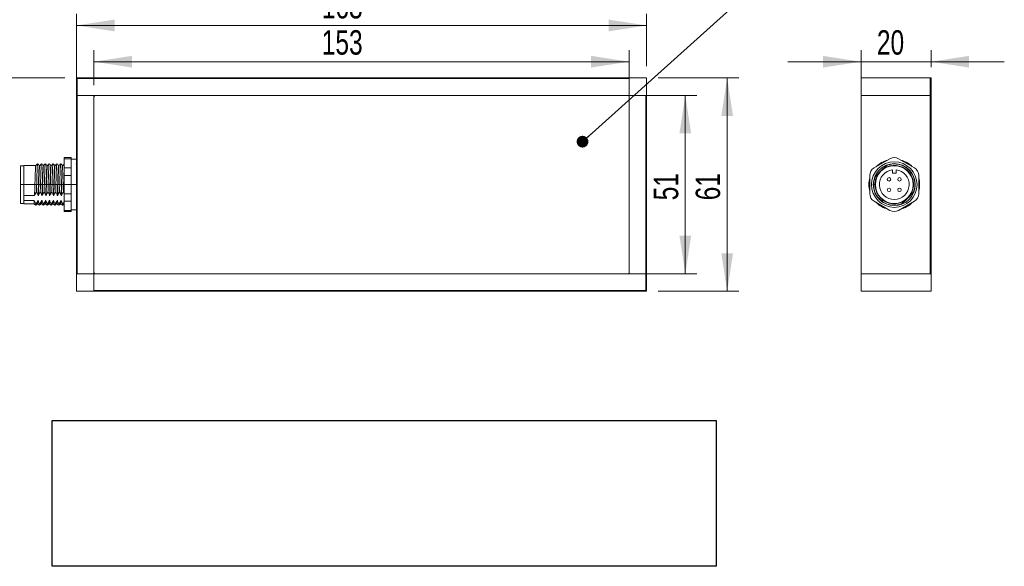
# Model space of a CAD drawing. Header units: millimetres. Extents: x 16 to 406, y 17 to 284.
# Tile 24 of 28: x 198 to 283, y 192 to 239. Entities that reach past the tile are written whole.
import ezdxf

# ---------------------------------------------------------------- set-up
doc = ezdxf.new("R2010")
doc.units = ezdxf.units.MM
doc.linetypes.add('CENTERX2', pattern=[20.32, 12.7, -2.54, 2.54, -2.54])
doc.styles.add('SLDTEXTSTYLE0', font='TXT', dxfattribs={"width": 0.75})
doc.dimstyles.new('SLDDIMSTYLE0', dxfattribs={"dimtxt": 2.116667, "dimasz": 3.302, "dimexe": 0, "dimexo": 0.0625, "dimgap": 0.529167, "dimtad": 1, "dimtoh": 1, "dimlfac": 3.3, "dimrnd": 1e-09, "dimzin": 12, "dimdsep": 46, "dimtxsty": 'SLDTEXTSTYLE0', "dimsah": 1, "dimcen": 0.09, "dimadec": 0, "dimazin": 0, "dimtfac": 1, "dimtofl": 0, "dimtmove": 0, "dimatfit": 3, "dimfxl": 1, "dimtolj": 1, "dimtzin": 12, "dimarcsym": 0})
doc.dimstyles.new('SLDDIMSTYLE1', dxfattribs={"dimtxt": 0, "dimasz": 1.016, "dimexe": 0, "dimexo": 0.0625, "dimgap": 0, "dimtad": 0, "dimtih": 1, "dimtoh": 1, "dimdec": 0, "dimrnd": 1e-09, "dimzin": 0, "dimdsep": 46, "dimtxsty": 'Standard', "dimblk1": 'DOT', "dimblk2": 'DOT', "dimsah": 1, "dimcen": 0.09, "dimadec": 0, "dimazin": 0, "dimtfac": 1.016, "dimtdec": 0, "dimtofl": 0, "dimtmove": 0, "dimatfit": 3, "dimldrblk": 'DOT', "dimfxl": 1, "dimtolj": 1, "dimtzin": 0, "dimarcsym": 0})
doc.dimstyles.new('SLDDIMSTYLE2', dxfattribs={"dimtxt": 2.116667, "dimasz": 3.302, "dimexe": 0, "dimexo": 0.0625, "dimgap": 0.529167, "dimtad": 1, "dimtoh": 1, "dimlfac": 3.3, "dimrnd": 1e-09, "dimzin": 12, "dimdsep": 46, "dimtxsty": 'SLDTEXTSTYLE0', "dimsah": 1, "dimcen": 0.09, "dimadec": 0, "dimazin": 0, "dimtfac": 1, "dimtofl": 0, "dimtmove": 0, "dimatfit": 3, "dimfxl": 1, "dimtolj": 1, "dimtzin": 12, "dimarcsym": 0})
picture_1 = doc.add_image_def('image7.bmp', size_in_pixel=(287, 63))

# ---------------------------------------------------------------- blocks, each defined once
blk = doc.blocks.new('*D28')
at = {"color": 7, "linetype": 'Continuous', "lineweight": 0}
for p, q in [((201.554, 234.453), (194.691, 234.453)), ((195.691, 225.21), (195.691, 234.453)), ((196.705, 225.21), (194.691, 225.21))]:
    blk.add_line(p, q, dxfattribs=at)
for points in [[(195.691, 234.453), (195.183, 231.151), (196.199, 231.151)], [(195.691, 225.21), (196.199, 228.512), (195.183, 228.512)]]:
    blk.add_solid(points, dxfattribs=at)
at = {"color": 7, "linetype": 'Continuous', "lineweight": 0, "insert": (192.962, 226.443), "char_height": 2.1167, "attachment_point": 1, "rotation": 90, "style": 'SLDTEXTSTYLE0'}
blk.add_mtext('30,50', dxfattribs=at)
blk = doc.blocks.new('*D29')
at = {"color": 7, "linetype": 'Continuous', "lineweight": 0}
for p, q in [((204.069, 233.816), (204.069, 236.854)), ((250.433, 233.816), (250.433, 236.854)), ((204.069, 235.854), (250.433, 235.854))]:
    blk.add_line(p, q, dxfattribs=at)
for points in [[(204.069, 235.854), (207.371, 235.346), (207.371, 236.362)], [(250.433, 235.854), (247.131, 236.362), (247.131, 235.346)]]:
    blk.add_solid(points, dxfattribs=at)
at = {"color": 7, "linetype": 'Continuous', "lineweight": 0, "insert": (223.805, 238.583), "char_height": 2.1167, "attachment_point": 1, "style": 'SLDTEXTSTYLE0'}
blk.add_mtext('153', dxfattribs=at)
blk = doc.blocks.new('*D30')
at = {"color": 7, "linetype": 'Continuous', "lineweight": 0}
for p, q in [((251.311, 232.938), (256.296, 232.938)), ((255.296, 232.938), (255.296, 217.483)), ((251.311, 217.483), (256.296, 217.483))]:
    blk.add_line(p, q, dxfattribs=at)
for points in [[(255.296, 232.938), (254.788, 229.636), (255.804, 229.636)], [(255.296, 217.483), (255.804, 220.785), (254.788, 220.785)]]:
    blk.add_solid(points, dxfattribs=at)
at = {"color": 7, "linetype": 'Continuous', "lineweight": 0, "insert": (252.567, 223.849), "char_height": 2.1167, "attachment_point": 1, "rotation": 90, "style": 'SLDTEXTSTYLE0'}
blk.add_mtext('51', dxfattribs=at)
blk = doc.blocks.new('*D31')
at = {"color": 7, "linetype": 'Continuous', "lineweight": 0}
for p, q in [((202.554, 218.483), (202.554, 239.991)), ((251.948, 235.453), (251.948, 239.991)), ((251.948, 238.991), (202.554, 238.991))]:
    blk.add_line(p, q, dxfattribs=at)
for points in [[(202.554, 238.991), (205.856, 238.483), (205.856, 239.499)], [(251.948, 238.991), (248.646, 239.499), (248.646, 238.483)]]:
    blk.add_solid(points, dxfattribs=at)
at = {"color": 7, "linetype": 'Continuous', "lineweight": 0, "insert": (223.805, 241.719), "char_height": 2.1167, "attachment_point": 1, "style": 'SLDTEXTSTYLE0'}
blk.add_mtext('163', dxfattribs=at)
blk = doc.blocks.new('*D32')
at = {"color": 7, "linetype": 'Continuous', "lineweight": 0}
for p, q in [((252.948, 234.453), (259.923, 234.453)), ((258.923, 234.453), (258.923, 215.968)), ((252.948, 215.968), (259.923, 215.968))]:
    blk.add_line(p, q, dxfattribs=at)
for points in [[(258.923, 234.453), (258.415, 231.151), (259.431, 231.151)], [(258.923, 215.968), (259.431, 219.27), (258.415, 219.27)]]:
    blk.add_solid(points, dxfattribs=at)
at = {"color": 7, "linetype": 'Continuous', "lineweight": 0, "insert": (256.194, 223.849), "char_height": 2.1167, "attachment_point": 1, "rotation": 90, "style": 'SLDTEXTSTYLE0'}
blk.add_mtext('61', dxfattribs=at)
blk = doc.blocks.new('_DOT')
at = {"color": 0, "linetype": 'ByBlock', "lineweight": -2}
blk.add_line((-0.5, 0), (-1, 0), dxfattribs=at)
at = {"color": 0, "linetype": 'ByBlock', "const_width": 0.5}
blk.add_lwpolyline([(-0.25, 0, 1), (0.25, 0, 1)], format="xyb", close=True, dxfattribs=at)
blk = doc.blocks.new('*D41')
at = {"color": 7, "linetype": 'Continuous', "lineweight": 0}
for p, q in [((270.519, 233.938), (270.519, 236.852)), ((276.58, 235.392), (276.58, 236.852)), ((270.519, 235.852), (264.169, 235.852)), ((270.519, 235.852), (276.58, 235.852)), ((276.58, 235.852), (282.93, 235.852))]:
    blk.add_line(p, q, dxfattribs=at)
for points in [[(270.519, 235.852), (267.217, 236.36), (267.217, 235.344)], [(276.58, 235.852), (279.882, 235.344), (279.882, 236.36)]]:
    blk.add_solid(points, dxfattribs=at)
at = {"color": 7, "linetype": 'Continuous', "lineweight": 0, "insert": (271.893, 238.581), "char_height": 2.1167, "attachment_point": 1, "style": 'SLDTEXTSTYLE0'}
blk.add_mtext('20', dxfattribs=at)

msp = doc.modelspace()

# ---------------------------------------------------------------- linework, layer by layer
at = {"color": 7, "linetype": 'Continuous', "lineweight": 15}
for p, q in [((202.5539, 234.4529), (202.6145, 234.3923)), ((202.5539, 234.4529), (204.069, 234.4529)), ((202.5539, 232.9377), (202.5539, 234.4529)), ((204.069, 234.3923), (202.6145, 234.3923)), ((202.6145, 234.3923), (202.6145, 232.9377)), ((204.069, 234.3923), (204.069, 234.4529)), ((204.069, 234.4529), (250.4327, 234.4529)), ((250.4327, 234.3923), (204.069, 234.3923)), ((251.9478, 234.4529), (250.4327, 234.4529)), ((250.4327, 234.4529), (250.4327, 232.9377)), ((250.4327, 234.3923), (250.4327, 232.9377)), ((251.9478, 234.4529), (251.9478, 232.9377)), ((270.5192, 234.4529), (270.5192, 232.9377)), ((270.5192, 234.4529), (276.5192, 234.4529)), ((276.5192, 232.9377), (276.5192, 234.4529)), ((276.5192, 234.4529), (276.5798, 234.3923)), ((276.5192, 234.4529), (276.5798, 234.4529)), ((276.5798, 234.4529), (276.5798, 234.3923)), ((276.5798, 234.3923), (276.5798, 232.9377)), ((202.6145, 232.9377), (202.5539, 232.9377)), ((202.5539, 217.4832), (202.5539, 232.9377)), ((202.5539, 232.9377), (202.6145, 232.9377)), ((250.4327, 232.9377), (202.6145, 232.9377)), ((202.6145, 232.9377), (202.6145, 217.4832)), ((204.069, 232.9377), (202.6145, 232.9377)), ((204.069, 232.9377), (204.069, 217.4832)), ((204.1903, 232.9377), (250.3115, 232.9377)), ((251.9478, 232.9377), (250.4327, 232.9377)), ((250.4327, 217.4832), (250.4327, 232.9377)), ((250.4327, 232.9377), (251.8872, 232.9377)), ((251.8872, 217.4832), (251.8872, 232.9377)), ((251.9478, 232.9377), (251.9478, 217.4832)), ((270.5192, 232.9377), (276.5192, 232.9377)), ((270.5192, 232.9377), (270.5192, 217.4832)), ((276.5192, 232.9377), (270.5192, 232.9377)), ((276.5798, 232.9377), (276.5192, 232.9377)), ((276.5192, 217.4832), (276.5192, 232.9377)), ((276.5192, 232.9377), (276.5798, 232.9377)), ((276.5798, 232.9377), (276.5798, 217.4832)), ((204.069, 217.6044), (204.069, 232.8165)), ((250.4327, 232.8165), (250.4327, 217.6044)), ((201.4933, 227.4411), (201.4933, 227.5426)), ((202.0994, 227.4411), (201.4933, 227.4411)), ((201.4933, 227.4411), (201.4933, 226.6538)), ((202.0994, 227.5426), (202.0994, 227.4411)), ((202.0994, 227.4411), (202.0994, 227.3334)), ((202.0994, 227.3334), (202.0994, 226.7615)), ((271.6555, 226.6538), (273.0192, 227.4411)), ((272.7757, 226.8865), (272.6887, 226.8516)), ((273.7767, 227.4411), (275.1404, 226.6538)), ((197.7054, 223.5741), (197.7054, 226.8468)), ((198.0084, 224.2771), (198.0084, 226.8771)), ((201.4933, 226.6538), (202.0994, 226.6538)), ((201.4933, 225.9977), (201.4933, 226.6538)), ((202.0994, 226.7615), (202.0994, 226.6538)), ((202.0994, 226.6538), (202.0994, 225.9977)), ((272.6261, 226.7956), (271.8127, 225.9822)), ((272.0172, 226.1438), (272.2409, 226.3675)), ((272.2409, 226.3675), (272.4646, 226.5912)), ((273.2464, 226.4894), (273.2464, 226.1953)), ((273.2464, 226.1953), (273.5495, 226.1953)), ((273.5495, 226.1953), (273.5495, 226.4894)), ((202.0994, 225.9977), (201.4933, 225.9977)), ((201.4933, 225.9977), (201.4933, 224.4231)), ((202.0994, 225.9977), (202.0994, 225.7824)), ((202.0994, 225.7824), (202.0994, 224.6385)), ((271.2767, 224.4231), (271.2767, 225.9977)), ((271.7313, 225.2104), (271.6101, 225.2104)), ((275.5192, 225.9977), (275.5192, 224.4231)), ((201.4933, 224.4231), (202.0994, 224.4231)), ((201.4933, 223.7671), (201.4933, 224.4231)), ((202.0994, 224.6385), (202.0994, 224.4231)), ((202.0994, 224.4231), (202.0994, 223.7671)), ((274.1698, 223.6252), (274.9832, 224.4386)), ((198.0084, 224.2771), (198.9237, 224.2771)), ((198.0084, 224.2771), (198.0084, 224.0534)), ((198.0084, 224.0534), (198.0084, 223.8296)), ((198.9038, 223.8296), (198.0084, 223.8296)), ((198.0084, 223.5438), (198.0084, 223.8296)), ((199.2372, 223.8296), (199.2069, 223.8296)), ((199.2267, 224.2771), (199.257, 224.2771)), ((199.5705, 223.8296), (199.5402, 223.8296)), ((199.56, 224.2771), (199.5903, 224.2771)), ((199.9038, 223.8296), (199.8735, 223.8296)), ((199.8934, 224.2771), (199.9237, 224.2771)), ((200.2372, 223.8296), (200.2068, 223.8296)), ((200.2267, 224.2771), (200.257, 224.2771)), ((200.5705, 223.8296), (200.5402, 223.8296)), ((200.56, 224.2771), (200.5903, 224.2771)), ((200.9038, 223.8296), (200.8735, 223.8296)), ((200.8934, 224.2771), (200.9237, 224.2771)), ((201.2372, 223.8296), (201.2069, 223.8296)), ((201.2267, 224.2771), (201.257, 224.2771)), ((202.0994, 223.7671), (201.4933, 223.7671)), ((201.4933, 223.7671), (201.4933, 222.9798)), ((202.0994, 223.7671), (202.0994, 223.6594)), ((202.0994, 223.6594), (202.0994, 223.0874)), ((273.0192, 222.9798), (271.6555, 223.7671)), ((275.1404, 223.7671), (273.7767, 222.9798)), ((274.555, 224.0534), (274.3313, 223.8296)), ((274.7787, 224.2771), (274.555, 224.0534)), ((201.4933, 222.9798), (202.0994, 222.9798)), ((201.4933, 222.8783), (201.4933, 222.9798)), ((202.0994, 223.0874), (202.0994, 222.9798)), ((202.0994, 222.9798), (202.0994, 222.8783)), ((202.5539, 217.4832), (204.069, 217.4832)), ((202.5539, 215.968), (202.5539, 217.4832)), ((204.069, 217.4832), (202.6145, 217.4832)), ((204.069, 217.4832), (251.8872, 217.4832)), ((204.069, 216.0286), (204.069, 217.4832)), ((204.069, 215.968), (204.069, 217.4832)), ((250.3115, 217.4832), (204.1903, 217.4832)), ((250.4327, 217.4832), (251.8872, 217.4832)), ((251.8872, 216.0286), (251.8872, 217.4832)), ((251.8872, 217.4832), (251.9478, 217.4832)), ((251.9478, 217.4832), (251.8872, 217.4832)), ((251.9478, 217.4832), (251.9478, 215.968)), ((276.5192, 217.4832), (270.5192, 217.4832)), ((270.5192, 217.4832), (270.5192, 215.968)), ((276.5798, 217.4832), (270.5192, 217.4832)), ((276.5798, 215.968), (276.5798, 217.4832)), ((202.5539, 215.968), (204.069, 215.968)), ((204.069, 216.0286), (250.4327, 216.0286)), ((250.4327, 215.968), (204.069, 215.968)), ((250.4327, 216.0286), (251.8872, 216.0286)), ((250.4327, 216.0286), (250.4327, 215.968)), ((251.9478, 215.968), (250.4327, 215.968)), ((251.9478, 215.968), (251.8872, 216.0286)), ((270.5192, 215.968), (276.5798, 215.968))]:
    msp.add_line(p, q, dxfattribs=at)
at = {"color": 7, "linetype": 'CENTERX2', "lineweight": 0}
msp.add_line((197.7054, 225.2104), (202.5539, 225.2104), dxfattribs=at)
at = {"color": 7, "linetype": 'Continuous', "lineweight": 15, "flags": 128}
for points in [[(271.7538, 225.9128), (271.7179, 225.8219), (271.6693, 225.6667)], [(275.0405, 224.5044), (275.078, 224.5989), (275.1218, 224.7363)], [(273.9754, 223.5184), (274.0094, 223.5304), (274.0867, 223.5605)]]:
    msp.add_lwpolyline(points, dxfattribs=at)
at = {"color": 7, "linetype": 'Continuous', "lineweight": 15}
for centre, radius in [((273.398, 225.2104), 1.9697), ((273.398, 225.2104), 1.8182), ((273.398, 225.2104), 1.6364), ((272.9434, 225.665), 0.1515), ((273.8525, 225.665), 0.1515), ((272.9434, 224.7559), 0.1515), ((273.8525, 224.7559), 0.1515)]:
    msp.add_circle(centre, radius, dxfattribs=at)
for centre, radius, start, end in [((204.1903, 232.8165), 0.1212, 90, 180), ((250.3115, 232.8165), 0.1212, 0, 90), ((273.398, 225.2104), 2.197, 104.909815, 135.090185), ((273.1618, 226.26), 0.7576, 118.782304, 135), ((273.398, 226.785), 0.7576, 60, 120), ((273.398, 225.2104), 2.197, 44.909815, 75.090185), ((272.0343, 225.9977), 0.7576, 120, 180), ((273.398, 225.2104), 1.6667, 145.942499, 304.057501), ((273.398, 225.2104), 1.2879, 96.756327, 83.243673), ((273.398, 225.2104), 1.6667, 325.942499, 124.057501), ((274.7616, 225.9977), 0.7576, 0, 60), ((273.398, 225.2104), 2.197, 164.909815, 195.090185), ((272.3484, 225.4466), 0.7576, 135, 152.349437), ((273.398, 225.2104), 2.197, 344.909815, 15.090185), ((272.0343, 224.4231), 0.7576, 180, 240), ((274.4475, 224.9743), 0.7576, 315, 332.349437), ((274.7616, 224.4231), 0.7576, 300, 0), ((273.398, 225.2104), 2.197, 224.909815, 255.090185), ((273.398, 225.2104), 2.197, 284.909815, 315.090185), ((273.6341, 224.1609), 0.7576, 297.878831, 315), ((273.398, 223.6358), 0.7576, 240, 300), ((204.1903, 217.6044), 0.1212, 180, 270), ((250.3115, 217.6044), 0.1212, 270, 0)]:
    msp.add_arc(centre, radius, start, end, dxfattribs=at)
for points, knots in [([(199.1891, 226.9978), (199.1638, 226.9776), (199.1133, 226.9372), (199.0627, 226.8968), (199.0375, 226.8766)], [0, 0, 0, 0, 0.5000063, 1, 1, 1, 1]), ([(199.1891, 226.9875), (199.1878, 226.9893), (199.1816, 226.9983), (199.1698, 226.8841), (199.1541, 226.6272), (199.1396, 226.2445), (199.1236, 225.7793), (199.1084, 225.2665), (199.0966, 224.8522), (199.0894, 224.6272), (199.0873, 224.5627)], [0, 0, 0, 0, 0.03809252, 0.18923647, 0.34051512, 0.48891553, 0.64073243, 0.79093742, 0.94009795, 1, 1, 1, 1]), ([(199.343, 226.8766), (199.3177, 226.8968), (199.2672, 226.9372), (199.2167, 226.9776), (199.1914, 226.9979)], [0, 0, 0, 0, 0.4999981, 1, 1, 1, 1]), ([(199.3721, 226.8697), (199.3715, 226.8721), (199.3659, 226.8938), (199.355, 226.8034), (199.3391, 226.5945), (199.3246, 226.2575), (199.3089, 225.8383), (199.2933, 225.3656), (199.2803, 224.9318), (199.2678, 224.5641), (199.2606, 224.3727), (199.257, 224.2771)], [0, 0, 0, 0, 0.0165491, 0.1496873, 0.2841351, 0.415565, 0.5496226, 0.6834416, 0.8149839, 0.9075, 1, 1, 1, 1]), ([(199.5224, 226.9978), (199.4971, 226.9776), (199.4466, 226.9372), (199.3961, 226.8968), (199.3708, 226.8766)], [0, 0, 0, 0, 0.4999972, 1, 1, 1, 1]), ([(199.5248, 226.9904), (199.5238, 226.9933), (199.5178, 227.0102), (199.5065, 226.9232), (199.4906, 226.6941), (199.4762, 226.334), (199.4604, 225.8836), (199.4448, 225.3776), (199.4322, 224.9235), (199.4238, 224.6626), (199.4206, 224.5627)], [0, 0, 0, 0, 0.0299871, 0.1767409, 0.3249379, 0.4698092, 0.6175762, 0.7650802, 0.9100756, 1, 1, 1, 1]), ([(199.6763, 226.8766), (199.6511, 226.8968), (199.6005, 226.9372), (199.55, 226.9776), (199.5247, 226.9979)], [0, 0, 0, 0, 0.5000026, 1, 1, 1, 1]), ([(199.6752, 226.8697), (199.6745, 226.8721), (199.6689, 226.8938), (199.6581, 226.8034), (199.6421, 226.5945), (199.6277, 226.2575), (199.6119, 225.8383), (199.5963, 225.3656), (199.5833, 224.9318), (199.5708, 224.5641), (199.5636, 224.3727), (199.56, 224.2771)], [0, 0, 0, 0, 0.0165491, 0.1496873, 0.2841351, 0.415565, 0.5496226, 0.6834416, 0.8149839, 0.9075, 1, 1, 1, 1]), ([(199.8557, 226.9978), (199.8305, 226.9776), (199.7799, 226.9372), (199.7294, 226.8968), (199.7041, 226.8766)], [0, 0, 0, 0, 0.5000063, 1, 1, 1, 1]), ([(199.8557, 226.9877), (199.8515, 226.9786), (199.8424, 226.9582), (199.8272, 226.7515), (199.8126, 226.4202), (199.7972, 225.9852), (199.7813, 225.4884), (199.7677, 224.9959), (199.7583, 224.6982), (199.754, 224.5627)], [0, 0, 0, 0, 0.1244815, 0.2764958, 0.4253502, 0.5759502, 0.7276264, 0.8759733, 1, 1, 1, 1]), ([(200.0097, 226.8766), (199.9844, 226.8968), (199.9339, 226.9372), (199.8833, 226.9776), (199.8581, 226.9979)], [0, 0, 0, 0, 0.4999981, 1, 1, 1, 1]), ([(200.1891, 226.9978), (200.1638, 226.9776), (200.1133, 226.9372), (200.0627, 226.8968), (200.0375, 226.8766)], [0, 0, 0, 0, 0.4999972, 1, 1, 1, 1]), ([(200.189, 226.9808), (200.186, 226.9796), (200.178, 226.9763), (200.1639, 226.8056), (200.1489, 226.501), (200.1339, 226.0839), (200.1179, 225.5979), (200.1032, 225.0692), (200.0927, 224.7341), (200.0873, 224.5627)], [0, 0, 0, 0, 0.09227, 0.2442452, 0.3940751, 0.5436811, 0.6956939, 0.8443907, 1, 1, 1, 1]), ([(200.343, 226.8766), (200.3177, 226.8968), (200.2672, 226.9372), (200.2167, 226.9776), (200.1914, 226.9979)], [0, 0, 0, 0, 0.5000026, 1, 1, 1, 1]), ([(200.5224, 226.9978), (200.4971, 226.9776), (200.4466, 226.9372), (200.3961, 226.8968), (200.3708, 226.8766)], [0, 0, 0, 0, 0.5000063, 1, 1, 1, 1]), ([(200.5224, 226.9804), (200.5204, 226.983), (200.5135, 226.9924), (200.5007, 226.8532), (200.4852, 226.5771), (200.4706, 226.1795), (200.4546, 225.7051), (200.4415, 225.2536), (200.4304, 224.8687), (200.4239, 224.6653), (200.4206, 224.5627)], [0, 0, 0, 0, 0.0602486, 0.2117953, 0.3625345, 0.5112236, 0.663183, 0.8126157, 0.9054551, 1, 1, 1, 1]), ([(200.6763, 226.8766), (200.6511, 226.8968), (200.6005, 226.9372), (200.55, 226.9776), (200.5247, 226.9979)], [0, 0, 0, 0, 0.4999981, 1, 1, 1, 1]), ([(200.8557, 226.9978), (200.8305, 226.9776), (200.7799, 226.9372), (200.7294, 226.8968), (200.7041, 226.8766)], [0, 0, 0, 0, 0.4999972, 1, 1, 1, 1]), ([(200.8582, 226.9813), (200.8564, 226.9871), (200.8497, 227.0095), (200.8375, 226.8959), (200.8217, 226.648), (200.8073, 226.2717), (200.7913, 225.8109), (200.7773, 225.3458), (200.7654, 224.9213), (200.7578, 224.6831), (200.754, 224.5627)], [0, 0, 0, 0, 0.051524, 0.1988565, 0.3467146, 0.4915293, 0.6396264, 0.786542, 0.8920853, 1, 1, 1, 1]), ([(201.0097, 226.8766), (200.9844, 226.8968), (200.9339, 226.9372), (200.8833, 226.9776), (200.8581, 226.9979)], [0, 0, 0, 0, 0.5000026, 1, 1, 1, 1]), ([(201.1891, 226.9978), (201.1638, 226.9776), (201.1133, 226.9372), (201.0627, 226.8968), (201.0375, 226.8766)], [0, 0, 0, 0, 0.5000063, 1, 1, 1, 1]), ([(201.1915, 226.9889), (201.1908, 226.9924), (201.185, 227.0199), (201.1743, 226.9298), (201.1582, 226.7141), (201.1438, 226.3597), (201.1281, 225.9146), (201.1132, 225.4383), (201.1004, 224.9746), (201.0917, 224.701), (201.0873, 224.5627)], [0, 0, 0, 0, 0.0207783, 0.1672307, 0.3155174, 0.4604711, 0.6080415, 0.7557435, 0.8765437, 1, 1, 1, 1]), ([(201.343, 226.8766), (201.3177, 226.8968), (201.2672, 226.9372), (201.2167, 226.9776), (201.1914, 226.9979)], [0, 0, 0, 0, 0.4999981, 1, 1, 1, 1]), ([(201.3418, 226.8731), (201.3415, 226.8744), (201.3362, 226.8969), (201.3258, 226.812), (201.3097, 226.6125), (201.2953, 226.2817), (201.2796, 225.867), (201.2639, 225.3965), (201.2495, 224.9117), (201.2365, 224.5342), (201.229, 224.3371), (201.2267, 224.2771)], [0, 0, 0, 0, 0.0082521, 0.1411397, 0.2756921, 0.4072196, 0.541122, 0.6751437, 0.8066149, 0.9411136, 1, 1, 1, 1]), ([(201.4933, 226.9745), (201.4777, 226.9621), (201.4369, 226.9294), (201.3961, 226.8968), (201.3708, 226.8766)], [0, 0, 0, 0, 0.3811188, 1, 1, 1, 1]), ([(272.7502, 226.8768), (272.8849, 226.9189), (273.1514, 227.002), (273.6073, 227.0052), (274.0814, 226.8902), (274.5306, 226.6256), (274.8865, 226.2449), (275.1197, 225.7792), (275.2088, 225.2665), (275.1654, 224.8522), (275.0869, 224.6272), (275.0644, 224.5627)], [0, 0, 0, 0, 0.1022366, 0.2022373, 0.3275893, 0.453053, 0.5761296, 0.7020397, 0.8266129, 0.9503199, 1, 1, 1, 1]), ([(199.0388, 226.862), (199.0371, 226.8661), (199.0305, 226.8827), (199.0183, 226.77), (199.0025, 226.5313), (198.9881, 226.1744), (198.9721, 225.7406), (198.9569, 225.2631), (198.9412, 224.7497), (198.9298, 224.4431), (198.9237, 224.2771)], [0, 0, 0, 0, 0.0445253, 0.1784782, 0.3125506, 0.4440713, 0.5786208, 0.7117414, 0.843936, 1, 1, 1, 1]), ([(199.3418, 226.862), (199.3402, 226.8661), (199.3335, 226.8827), (199.3213, 226.77), (199.3056, 226.5313), (199.2911, 226.1744), (199.2751, 225.7406), (199.2599, 225.2631), (199.2443, 224.7497), (199.2329, 224.4431), (199.2267, 224.2771)], [0, 0, 0, 0, 0.0445253, 0.1784782, 0.3125506, 0.4440714, 0.5786208, 0.7117414, 0.843936, 1, 1, 1, 1]), ([(199.7041, 226.8671), (199.7, 226.8586), (199.6909, 226.8396), (199.6757, 226.647), (199.6611, 226.3382), (199.6457, 225.9329), (199.6298, 225.4687), (199.6164, 225.0171), (199.6028, 224.6102), (199.5945, 224.3882), (199.5903, 224.2771)], [0, 0, 0, 0, 0.11115622, 0.24732372, 0.38066007, 0.51556034, 0.65142496, 0.78430645, 0.89197206, 1, 1, 1, 1]), ([(200.0084, 226.8719), (200.0039, 226.8629), (199.9944, 226.8439), (199.9787, 226.6474), (199.9641, 226.3381), (199.9487, 225.9329), (199.9328, 225.4687), (199.9194, 225.0171), (199.9058, 224.6102), (199.8975, 224.3882), (199.8934, 224.2771)], [0, 0, 0, 0, 0.1211867, 0.2558175, 0.3876492, 0.5210272, 0.6553586, 0.7867405, 0.8931911, 1, 1, 1, 1]), ([(200.0374, 226.8606), (200.0344, 226.8595), (200.0264, 226.8564), (200.0124, 226.6974), (199.9974, 226.4135), (199.9824, 226.0249), (199.9664, 225.5708), (199.9523, 225.1032), (199.9378, 224.6566), (199.9284, 224.4039), (199.9237, 224.2771)], [0, 0, 0, 0, 0.0821546, 0.2182995, 0.352522, 0.486544, 0.6227226, 0.7559299, 0.8774882, 1, 1, 1, 1]), ([(200.3417, 226.8631), (200.3383, 226.8621), (200.3299, 226.8599), (200.3154, 226.698), (200.3004, 226.4134), (200.2855, 226.0249), (200.2694, 225.5708), (200.2553, 225.1032), (200.2409, 224.6566), (200.2314, 224.4039), (200.2267, 224.2771)], [0, 0, 0, 0, 0.09270438, 0.22728445, 0.35996414, 0.49244566, 0.62705903, 0.75873522, 0.8788963, 1, 1, 1, 1]), ([(200.3708, 226.8604), (200.3688, 226.8628), (200.3619, 226.8714), (200.3492, 226.7418), (200.3337, 226.4845), (200.3191, 226.1138), (200.3031, 225.6716), (200.2882, 225.1896), (200.2731, 224.7099), (200.2623, 224.414), (200.2571, 224.2787), (200.257, 224.2771)], [0, 0, 0, 0, 0.05332957, 0.18919544, 0.32433718, 0.45764033, 0.5938763, 0.72784629, 0.86221098, 0.99837949, 1, 1, 1, 1]), ([(200.6751, 226.8603), (200.6727, 226.8636), (200.6654, 226.8739), (200.6522, 226.7425), (200.6367, 226.4843), (200.6222, 226.1139), (200.6061, 225.6716), (200.5912, 225.1897), (200.5761, 224.7099), (200.5653, 224.414), (200.5601, 224.2787), (200.56, 224.2771)], [0, 0, 0, 0, 0.064293, 0.1985854, 0.3321621, 0.4639214, 0.5985796, 0.7309981, 0.8638067, 0.9983983, 1, 1, 1, 1]), ([(200.7042, 226.8664), (200.7032, 226.8688), (200.6973, 226.8847), (200.686, 226.7797), (200.6702, 226.551), (200.6557, 226.1996), (200.6398, 225.7703), (200.6245, 225.2931), (200.6098, 224.81), (200.5978, 224.4735), (200.5915, 224.3075), (200.5903, 224.2771)], [0, 0, 0, 0, 0.0247384, 0.1600305, 0.2958056, 0.428785, 0.5647793, 0.6996886, 0.8331798, 0.9694437, 1, 1, 1, 1]), ([(201.0085, 226.8637), (201.0071, 226.8676), (201.0008, 226.8862), (200.989, 226.7807), (200.9732, 226.5508), (200.9588, 226.1996), (200.9428, 225.7703), (200.9275, 225.2931), (200.9128, 224.81), (200.9009, 224.4735), (200.8945, 224.3075), (200.8934, 224.2771)], [0, 0, 0, 0, 0.0360832, 0.1698015, 0.3039972, 0.4354297, 0.5698421, 0.703182, 0.8351203, 0.9697992, 1, 1, 1, 1]), ([(201.0375, 226.8752), (201.0326, 226.8592), (201.0226, 226.8267), (201.0067, 226.6082), (200.9922, 226.2828), (200.9766, 225.8667), (200.9609, 225.3966), (200.9464, 224.9117), (200.9334, 224.5342), (200.9259, 224.3371), (200.9237, 224.2771)], [0, 0, 0, 0, 0.1315287, 0.2675869, 0.4005862, 0.535987, 0.6715084, 0.8044508, 0.9404546, 1, 1, 1, 1]), ([(201.3707, 226.8645), (201.367, 226.8586), (201.3582, 226.8449), (201.3434, 226.6628), (201.3286, 226.3612), (201.3134, 225.9608), (201.2974, 225.4995), (201.283, 225.0146), (201.269, 224.5962), (201.2604, 224.3675), (201.257, 224.2771)], [0, 0, 0, 0, 0.1024497, 0.2386466, 0.3722134, 0.5068835, 0.6428783, 0.7758204, 0.9114205, 1, 1, 1, 1]), ([(201.4933, 226.7111), (201.4889, 226.6231), (201.4795, 226.4346), (201.4649, 226.0134), (201.4492, 225.5313), (201.4354, 225.0283), (201.4256, 224.7188), (201.4206, 224.5627)], [0, 0, 0, 0, 0.1841547, 0.3941325, 0.6061753, 0.8012672, 1, 1, 1, 1]), ([(272.0172, 226.1438), (271.9683, 226.095), (271.8948, 226.0214), (271.8007, 225.9273), (271.7546, 225.8813), (271.7315, 225.8582)], [0, 0, 0, 0, 0.496461, 0.7479035, 1, 1, 1, 1]), ([(272.7502, 226.8768), (272.7287, 226.8554), (272.6723, 226.7989), (272.5776, 226.7042), (272.5024, 226.629), (272.4646, 226.5912)], [0, 0, 0, 0, 0.2340911, 0.6153347, 1, 1, 1, 1]), ([(274.0457, 223.544), (273.9245, 223.5055), (273.6416, 223.4155), (273.1642, 223.4142), (272.6635, 223.5525), (272.2219, 223.8308), (271.88, 224.2222), (271.6532, 224.6945), (271.6244, 225.0393), (271.6101, 225.2104)], [0, 0, 0, 0, 0.1099443, 0.2564949, 0.4061255, 0.5552241, 0.7020255, 0.8521377, 1, 1, 1, 1]), ([(271.6183, 225.2104), (271.6185, 225.3018), (271.6191, 225.5235), (271.6899, 225.7343), (271.7315, 225.8582)], [0, 0, 0, 0, 0.4121574, 1, 1, 1, 1]), ([(198.9237, 224.2771), (198.9452, 224.3259), (198.9776, 224.3995), (199.037, 224.4935), (199.0705, 224.5396), (199.0873, 224.5627)], [0, 0, 0, 0, 0.4964608, 0.7479056, 1, 1, 1, 1]), ([(199.0873, 224.5627), (199.1012, 224.5412), (199.1378, 224.4848), (199.1883, 224.3901), (199.2138, 224.3148), (199.2267, 224.2771)], [0, 0, 0, 0, 0.2340906, 0.6153346, 1, 1, 1, 1]), ([(199.257, 224.2771), (199.2785, 224.3259), (199.3109, 224.3995), (199.3703, 224.4935), (199.4038, 224.5396), (199.4206, 224.5627)], [0, 0, 0, 0, 0.4964607, 0.7479033, 1, 1, 1, 1]), ([(199.4206, 224.5627), (199.4345, 224.5412), (199.4712, 224.4848), (199.5216, 224.3901), (199.5472, 224.3148), (199.56, 224.2771)], [0, 0, 0, 0, 0.234091, 0.6153354, 1, 1, 1, 1]), ([(199.5903, 224.2771), (199.6118, 224.3259), (199.6443, 224.3995), (199.7037, 224.4935), (199.7372, 224.5396), (199.754, 224.5627)], [0, 0, 0, 0, 0.4964608, 0.7479056, 1, 1, 1, 1]), ([(199.754, 224.5627), (199.7679, 224.5412), (199.8045, 224.4848), (199.8549, 224.3901), (199.8805, 224.3148), (199.8934, 224.2771)], [0, 0, 0, 0, 0.2340906, 0.6153346, 1, 1, 1, 1]), ([(199.9237, 224.2771), (199.9452, 224.3259), (199.9776, 224.3995), (200.037, 224.4935), (200.0705, 224.5396), (200.0873, 224.5627)], [0, 0, 0, 0, 0.4964607, 0.7479033, 1, 1, 1, 1]), ([(200.0873, 224.5627), (200.1012, 224.5412), (200.1378, 224.4848), (200.1883, 224.3901), (200.2138, 224.3148), (200.2267, 224.2771)], [0, 0, 0, 0, 0.234091, 0.6153354, 1, 1, 1, 1]), ([(200.257, 224.2771), (200.2785, 224.3259), (200.3109, 224.3995), (200.3703, 224.4935), (200.4038, 224.5396), (200.4206, 224.5627)], [0, 0, 0, 0, 0.4964608, 0.7479056, 1, 1, 1, 1]), ([(200.4206, 224.5627), (200.4345, 224.5412), (200.4712, 224.4848), (200.5216, 224.3901), (200.5472, 224.3148), (200.56, 224.2771)], [0, 0, 0, 0, 0.2340906, 0.6153346, 1, 1, 1, 1]), ([(200.5903, 224.2771), (200.6119, 224.3259), (200.6443, 224.3995), (200.7037, 224.4935), (200.7372, 224.5396), (200.754, 224.5627)], [0, 0, 0, 0, 0.4964607, 0.7479033, 1, 1, 1, 1]), ([(200.754, 224.5627), (200.7679, 224.5412), (200.8045, 224.4848), (200.8549, 224.3901), (200.8805, 224.3148), (200.8934, 224.2771)], [0, 0, 0, 0, 0.234091, 0.6153354, 1, 1, 1, 1]), ([(200.9237, 224.2771), (200.9452, 224.3259), (200.9776, 224.3995), (201.037, 224.4935), (201.0705, 224.5396), (201.0873, 224.5627)], [0, 0, 0, 0, 0.4964608, 0.7479056, 1, 1, 1, 1]), ([(201.0873, 224.5627), (201.1012, 224.5412), (201.1378, 224.4848), (201.1883, 224.3901), (201.2138, 224.3148), (201.2267, 224.2771)], [0, 0, 0, 0, 0.2340906, 0.6153346, 1, 1, 1, 1]), ([(201.257, 224.2771), (201.2785, 224.3259), (201.3109, 224.3995), (201.3703, 224.4935), (201.4038, 224.5396), (201.4206, 224.5627)], [0, 0, 0, 0, 0.4964607, 0.7479033, 1, 1, 1, 1]), ([(201.4206, 224.5627), (201.4348, 224.5413), (201.462, 224.5003), (201.4832, 224.4577), (201.4933, 224.4373)], [0, 0, 0, 0, 0.5229469, 1, 1, 1, 1]), ([(274.7787, 224.2771), (274.8276, 224.3259), (274.9011, 224.3995), (274.9952, 224.4935), (275.0413, 224.5396), (275.0644, 224.5627)], [0, 0, 0, 0, 0.4964608, 0.7479056, 1, 1, 1, 1]), ([(198.8719, 223.5438), (198.8972, 223.5236), (198.9477, 223.4832), (198.9983, 223.4428), (199.0235, 223.4226)], [0, 0, 0, 0, 0.4999946, 1, 1, 1, 1]), ([(198.9038, 223.8296), (198.8999, 223.7688), (198.892, 223.6474), (198.8812, 223.5517), (198.8748, 223.5579), (198.8721, 223.5604)], [0, 0, 0, 0, 0.36789488, 0.7351152, 1, 1, 1, 1]), ([(199.0432, 223.544), (199.0293, 223.5655), (198.9927, 223.622), (198.9423, 223.7167), (198.9167, 223.7919), (198.9038, 223.8296)], [0, 0, 0, 0, 0.2340908, 0.6153349, 1, 1, 1, 1]), ([(199.0253, 223.4236), (199.0506, 223.4438), (199.1011, 223.4842), (199.1516, 223.5246), (199.1769, 223.5448)], [0, 0, 0, 0, 0.5000057, 1, 1, 1, 1]), ([(199.0432, 223.544), (199.0394, 223.501), (199.0332, 223.4332), (199.0275, 223.4392), (199.0254, 223.4413)], [0, 0, 0, 0, 0.633581, 1, 1, 1, 1]), ([(199.2069, 223.8296), (199.1853, 223.7808), (199.1529, 223.7072), (199.0935, 223.6132), (199.06, 223.5671), (199.0432, 223.544)], [0, 0, 0, 0, 0.4964606, 0.7479059, 1, 1, 1, 1]), ([(199.2069, 223.8296), (199.2029, 223.7691), (199.1951, 223.648), (199.1849, 223.5553), (199.179, 223.5597), (199.1769, 223.5613)], [0, 0, 0, 0, 0.3910011, 0.7812852, 1, 1, 1, 1]), ([(199.2041, 223.5443), (199.2294, 223.5241), (199.2799, 223.4837), (199.3305, 223.4433), (199.3557, 223.423)], [0, 0, 0, 0, 0.4999978, 1, 1, 1, 1]), ([(199.2372, 223.8296), (199.2338, 223.7764), (199.227, 223.6699), (199.2162, 223.5636), (199.2092, 223.5585), (199.2055, 223.5558)], [0, 0, 0, 0, 0.31563222, 0.63168335, 1, 1, 1, 1]), ([(199.3766, 223.544), (199.3626, 223.5655), (199.326, 223.622), (199.2756, 223.7167), (199.25, 223.7919), (199.2372, 223.8296)], [0, 0, 0, 0, 0.2340911, 0.6153357, 1, 1, 1, 1]), ([(199.3581, 223.423), (199.3833, 223.4432), (199.4339, 223.4836), (199.4844, 223.5241), (199.5097, 223.5443)], [0, 0, 0, 0, 0.5000069, 1, 1, 1, 1]), ([(199.3766, 223.544), (199.3738, 223.5136), (199.3675, 223.4438), (199.3615, 223.4405), (199.3582, 223.4386)], [0, 0, 0, 0, 0.4366408, 1, 1, 1, 1]), ([(199.5402, 223.8296), (199.5187, 223.7808), (199.4863, 223.7072), (199.4268, 223.6132), (199.3933, 223.5671), (199.3766, 223.544)], [0, 0, 0, 0, 0.4964605, 0.7479036, 1, 1, 1, 1]), ([(199.5402, 223.8296), (199.5368, 223.7765), (199.5301, 223.6702), (199.5196, 223.5669), (199.5131, 223.5616), (199.5097, 223.5588)], [0, 0, 0, 0, 0.3289476, 0.6583317, 1, 1, 1, 1]), ([(199.5705, 223.8296), (199.5648, 223.7484), (199.5538, 223.5927), (199.5432, 223.5203), (199.5378, 223.5467), (199.5375, 223.5483)], [0, 0, 0, 0, 0.5066592, 0.9706571, 1, 1, 1, 1]), ([(199.5375, 223.5443), (199.5627, 223.5241), (199.6133, 223.4837), (199.6638, 223.4433), (199.6891, 223.423)], [0, 0, 0, 0, 0.5000023, 1, 1, 1, 1]), ([(199.7099, 223.544), (199.696, 223.5655), (199.6594, 223.622), (199.6089, 223.7167), (199.5833, 223.7919), (199.5705, 223.8296)], [0, 0, 0, 0, 0.2340908, 0.6153349, 1, 1, 1, 1]), ([(199.6914, 223.423), (199.7167, 223.4432), (199.7672, 223.4836), (199.8177, 223.5241), (199.843, 223.5443)], [0, 0, 0, 0, 0.4999978, 1, 1, 1, 1]), ([(199.7099, 223.544), (199.7083, 223.5256), (199.702, 223.4545), (199.6959, 223.4402), (199.6915, 223.4296)], [0, 0, 0, 0, 0.258741, 1, 1, 1, 1]), ([(199.8735, 223.8296), (199.852, 223.7808), (199.8196, 223.7072), (199.7602, 223.6132), (199.7267, 223.5671), (199.7099, 223.544)], [0, 0, 0, 0, 0.4964606, 0.7479059, 1, 1, 1, 1]), ([(199.8735, 223.8296), (199.8678, 223.743), (199.857, 223.5787), (199.8467, 223.5559), (199.8418, 223.5452)], [0, 0, 0, 0, 0.5271969, 1, 1, 1, 1]), ([(199.9038, 223.8296), (199.8993, 223.7616), (199.8895, 223.6153), (199.8785, 223.5295), (199.8721, 223.5528), (199.8707, 223.5578)], [0, 0, 0, 0, 0.40643901, 0.87302241, 1, 1, 1, 1]), ([(199.8708, 223.5443), (199.8961, 223.5241), (199.9466, 223.4837), (199.9971, 223.4433), (200.0224, 223.423)], [0, 0, 0, 0, 0.4999978, 1, 1, 1, 1]), ([(200.0432, 223.544), (200.0293, 223.5655), (199.9927, 223.622), (199.9423, 223.7167), (199.9167, 223.7919), (199.9038, 223.8296)], [0, 0, 0, 0, 0.2340911, 0.6153357, 1, 1, 1, 1]), ([(200.0432, 223.544), (200.0427, 223.5382), (200.037, 223.4721), (200.03, 223.4067), (200.0236, 223.4321), (200.0223, 223.4374)], [0, 0, 0, 0, 0.0706156, 0.8029702, 1, 1, 1, 1]), ([(200.0247, 223.423), (200.05, 223.4432), (200.1005, 223.4836), (200.1511, 223.5241), (200.1763, 223.5443)], [0, 0, 0, 0, 0.5000069, 1, 1, 1, 1]), ([(200.2068, 223.8296), (200.1853, 223.7808), (200.1529, 223.7072), (200.0935, 223.6132), (200.06, 223.5671), (200.0432, 223.544)], [0, 0, 0, 0, 0.4964605, 0.7479036, 1, 1, 1, 1]), ([(200.2068, 223.8296), (200.2023, 223.7618), (200.1925, 223.6161), (200.1819, 223.5304), (200.176, 223.5509), (200.1751, 223.5541)], [0, 0, 0, 0, 0.4233341, 0.9093128, 1, 1, 1, 1]), ([(200.2041, 223.5443), (200.2294, 223.5241), (200.2799, 223.4837), (200.3305, 223.4433), (200.3557, 223.423)], [0, 0, 0, 0, 0.5000023, 1, 1, 1, 1]), ([(200.2372, 223.8296), (200.2338, 223.7765), (200.2251, 223.6421), (200.2143, 223.5421), (200.2073, 223.556), (200.2054, 223.56)], [0, 0, 0, 0, 0.3189199, 0.8071317, 1, 1, 1, 1]), ([(200.3766, 223.544), (200.3626, 223.5655), (200.326, 223.622), (200.2756, 223.7167), (200.25, 223.7919), (200.2372, 223.8296)], [0, 0, 0, 0, 0.2340908, 0.6153349, 1, 1, 1, 1]), ([(200.3581, 223.423), (200.3833, 223.4432), (200.4339, 223.4836), (200.4844, 223.5241), (200.5097, 223.5443)], [0, 0, 0, 0, 0.4999978, 1, 1, 1, 1]), ([(200.3766, 223.544), (200.3716, 223.4894), (200.3653, 223.4196), (200.3594, 223.433), (200.3581, 223.4359)], [0, 0, 0, 0, 0.7841618, 1, 1, 1, 1]), ([(200.5402, 223.8296), (200.5187, 223.7808), (200.4863, 223.7072), (200.4268, 223.6132), (200.3933, 223.5671), (200.3766, 223.544)], [0, 0, 0, 0, 0.4964606, 0.7479059, 1, 1, 1, 1]), ([(200.5402, 223.8296), (200.5368, 223.7765), (200.5282, 223.6421), (200.5173, 223.5421), (200.5104, 223.556), (200.5084, 223.56)], [0, 0, 0, 0, 0.3189199, 0.8071317, 1, 1, 1, 1]), ([(200.5375, 223.5443), (200.5627, 223.5241), (200.6133, 223.4837), (200.6638, 223.4433), (200.6891, 223.423)], [0, 0, 0, 0, 0.4999978, 1, 1, 1, 1]), ([(200.5705, 223.8296), (200.5682, 223.7927), (200.5607, 223.6713), (200.5497, 223.5554), (200.5418, 223.5585), (200.5388, 223.5597)], [0, 0, 0, 0, 0.21435726, 0.70395688, 1, 1, 1, 1]), ([(200.7099, 223.544), (200.696, 223.5655), (200.6594, 223.622), (200.6089, 223.7167), (200.5833, 223.7919), (200.5705, 223.8296)], [0, 0, 0, 0, 0.2340911, 0.6153357, 1, 1, 1, 1]), ([(200.6914, 223.423), (200.7167, 223.4432), (200.7672, 223.4836), (200.8177, 223.5241), (200.843, 223.5443)], [0, 0, 0, 0, 0.5000069, 1, 1, 1, 1]), ([(200.7099, 223.544), (200.7055, 223.4965), (200.6992, 223.4284), (200.6932, 223.4338), (200.6914, 223.4354)], [0, 0, 0, 0, 0.6965804, 1, 1, 1, 1]), ([(200.8735, 223.8296), (200.852, 223.7808), (200.8196, 223.7072), (200.7602, 223.6132), (200.7267, 223.5671), (200.7099, 223.544)], [0, 0, 0, 0, 0.4964605, 0.7479036, 1, 1, 1, 1]), ([(200.8735, 223.8296), (200.8712, 223.7927), (200.8638, 223.6715), (200.8532, 223.5583), (200.8457, 223.5603), (200.8431, 223.561)], [0, 0, 0, 0, 0.2234846, 0.7339314, 1, 1, 1, 1]), ([(200.8708, 223.5443), (200.8961, 223.5241), (200.9466, 223.4837), (200.9971, 223.4433), (201.0224, 223.423)], [0, 0, 0, 0, 0.5000023, 1, 1, 1, 1]), ([(200.9038, 223.8296), (200.9027, 223.8101), (200.8963, 223.7031), (200.8853, 223.5703), (200.8762, 223.5585), (200.8721, 223.5532)], [0, 0, 0, 0, 0.10993841, 0.60020244, 1, 1, 1, 1]), ([(201.0432, 223.544), (201.0293, 223.5655), (200.9927, 223.622), (200.9423, 223.7167), (200.9167, 223.7919), (200.9038, 223.8296)], [0, 0, 0, 0, 0.2340908, 0.6153349, 1, 1, 1, 1]), ([(201.0247, 223.423), (201.05, 223.4432), (201.1005, 223.4836), (201.1511, 223.5241), (201.1763, 223.5443)], [0, 0, 0, 0, 0.4999978, 1, 1, 1, 1]), ([(201.0432, 223.544), (201.0394, 223.5031), (201.033, 223.436), (201.0271, 223.4329), (201.0248, 223.4316)], [0, 0, 0, 0, 0.60856, 1, 1, 1, 1]), ([(201.2069, 223.8296), (201.1853, 223.7808), (201.1529, 223.7072), (201.0935, 223.6132), (201.06, 223.5671), (201.0432, 223.544)], [0, 0, 0, 0, 0.4964606, 0.7479059, 1, 1, 1, 1]), ([(201.2069, 223.8296), (201.2057, 223.8101), (201.1993, 223.7032), (201.1887, 223.5742), (201.1801, 223.5621), (201.1764, 223.557)], [0, 0, 0, 0, 0.1145549, 0.6254061, 1, 1, 1, 1]), ([(201.2372, 223.8296), (201.2371, 223.8286), (201.2318, 223.7373), (201.2211, 223.6053), (201.2104, 223.5228), (201.2048, 223.5489), (201.2041, 223.5518)], [0, 0, 0, 0, 0.0056059, 0.4766575, 0.9414688, 1, 1, 1, 1]), ([(201.2041, 223.5443), (201.2294, 223.5241), (201.2799, 223.4837), (201.3305, 223.4433), (201.3557, 223.423)], [0, 0, 0, 0, 0.4999978, 1, 1, 1, 1]), ([(201.3766, 223.544), (201.3626, 223.5655), (201.326, 223.622), (201.2756, 223.7167), (201.25, 223.7919), (201.2372, 223.8296)], [0, 0, 0, 0, 0.2340911, 0.6153357, 1, 1, 1, 1]), ([(201.3766, 223.544), (201.3733, 223.5118), (201.3667, 223.448), (201.36, 223.409), (201.3563, 223.4278), (201.3557, 223.431)], [0, 0, 0, 0, 0.4591935, 0.9101046, 1, 1, 1, 1]), ([(201.3581, 223.423), (201.3833, 223.4432), (201.4284, 223.4793), (201.4735, 223.5153), (201.4933, 223.5312)], [0, 0, 0, 0, 0.5605933, 1, 1, 1, 1]), ([(201.4933, 223.7322), (201.486, 223.7162), (201.4675, 223.6756), (201.4266, 223.6133), (201.3932, 223.5671), (201.3766, 223.544)], [0, 0, 0, 0, 0.244663, 0.6218415, 1, 1, 1, 1]), ([(274.0457, 223.544), (274.0672, 223.5655), (274.1236, 223.622), (274.2183, 223.7167), (274.2936, 223.7919), (274.3313, 223.8296)], [0, 0, 0, 0, 0.2340908, 0.6153349, 1, 1, 1, 1])]:
    msp.add_open_spline(points, degree=3, knots=knots, dxfattribs=at)
for points in [[(200.1946, 226.992), (200.1914, 226.9856)], [(202.0994, 227.5426), (201.4933, 227.5426)], [(202.5539, 227.4074), (202.0994, 227.4074)], [(202.5539, 226.9745), (202.5287, 226.9947)], [(198.0084, 226.8468), (197.7054, 226.8468)], [(199.0388, 226.8771), (198.0084, 226.8771)], [(199.3721, 226.8771), (199.3418, 226.8771)], [(199.7054, 226.8771), (199.6752, 226.8771)], [(200.0387, 226.8771), (200.0084, 226.8771)], [(200.3721, 226.8771), (200.3417, 226.8771)], [(200.7055, 226.8771), (200.6751, 226.8771)], [(201.0388, 226.8771), (201.0085, 226.8771)], [(201.372, 226.8771), (201.3418, 226.8771)], [(197.7054, 223.5741), (198.0084, 223.5741)], [(198.0084, 223.5438), (198.8721, 223.5438)], [(199.1751, 223.5438), (199.2055, 223.5438)], [(199.5085, 223.5438), (199.5388, 223.5438)], [(199.8418, 223.5438), (199.872, 223.5438)], [(200.1751, 223.5438), (200.2054, 223.5438)], [(200.5084, 223.5438), (200.5388, 223.5438)], [(200.8418, 223.5438), (200.8721, 223.5438)], [(201.1752, 223.5438), (201.2054, 223.5438)], [(202.5375, 223.5443), (202.5539, 223.5312)], [(199.69, 223.4226), (199.689, 223.4272)], [(201.4933, 222.8783), (202.0994, 222.8783)], [(202.0994, 223.0135), (202.5539, 223.0135)]]:
    msp.add_open_spline(points, degree=1, dxfattribs=at)

# ---------------------------------------------------------------- dimensions: what is measured, and where the dimension line sits
at = {"color": 7, "linetype": 'Continuous', "lineweight": 0}
for base, p1, p2, dimstyle, picture, middle in [((202.5539, 238.9909), (251.9478, 234.4529), (202.5539, 217.4832), 'SLDDIMSTYLE0', '*D31', (226.1484, 238.9909)), ((250.4327, 235.8543), (204.069, 232.8165), (250.4327, 232.8165), 'SLDDIMSTYLE0', '*D29', (226.1484, 235.8543)), ((276.5798, 235.8524), (270.5192, 232.9377), (276.5798, 234.3923), 'SLDDIMSTYLE2', '*D41', (273.4562, 235.8524))]:
    dim = msp.add_linear_dim(base=base, p1=p1, p2=p2, dimstyle=dimstyle, dxfattribs=at)
    dim.commit()
    dim.dimension.update_dxf_attribs({"geometry": picture, "text_midpoint": middle, "dimtype": 160})
for base, p1, p2, picture, middle in [((195.6907, 234.4529), (197.7054, 225.2104), (202.5539, 234.4529), '*D28', (195.6907, 229.9582)), ((258.9227, 215.968), (251.9478, 234.4529), (251.9478, 215.968), '*D32', (258.9227, 225.4125)), ((255.2957, 217.4832), (250.3115, 232.9377), (250.3115, 217.4832), '*D30', (255.2957, 225.4125))]:
    dim = msp.add_linear_dim(base=base, p1=p1, p2=p2, angle=90, dimstyle='SLDDIMSTYLE0', dxfattribs=at)
    dim.commit()
    dim.dimension.update_dxf_attribs({"geometry": picture, "text_midpoint": middle, "dimtype": 160})

# ---------------------------------------------------------------- pictures from other files: only their frames are drawn
image = msp.add_image(picture_1, insert=(200.4458, 192.1538), size_in_units=(57.5163, 12.6255))
image.dxf.flags = 7

# ---------------------------------------------------------------- leaders
msp.add_leader([(246.391, 228.9278), (259.1481, 240.3611)], dimstyle='SLDDIMSTYLE1', dxfattribs=at)

doc.saveas('drawing.dxf')
